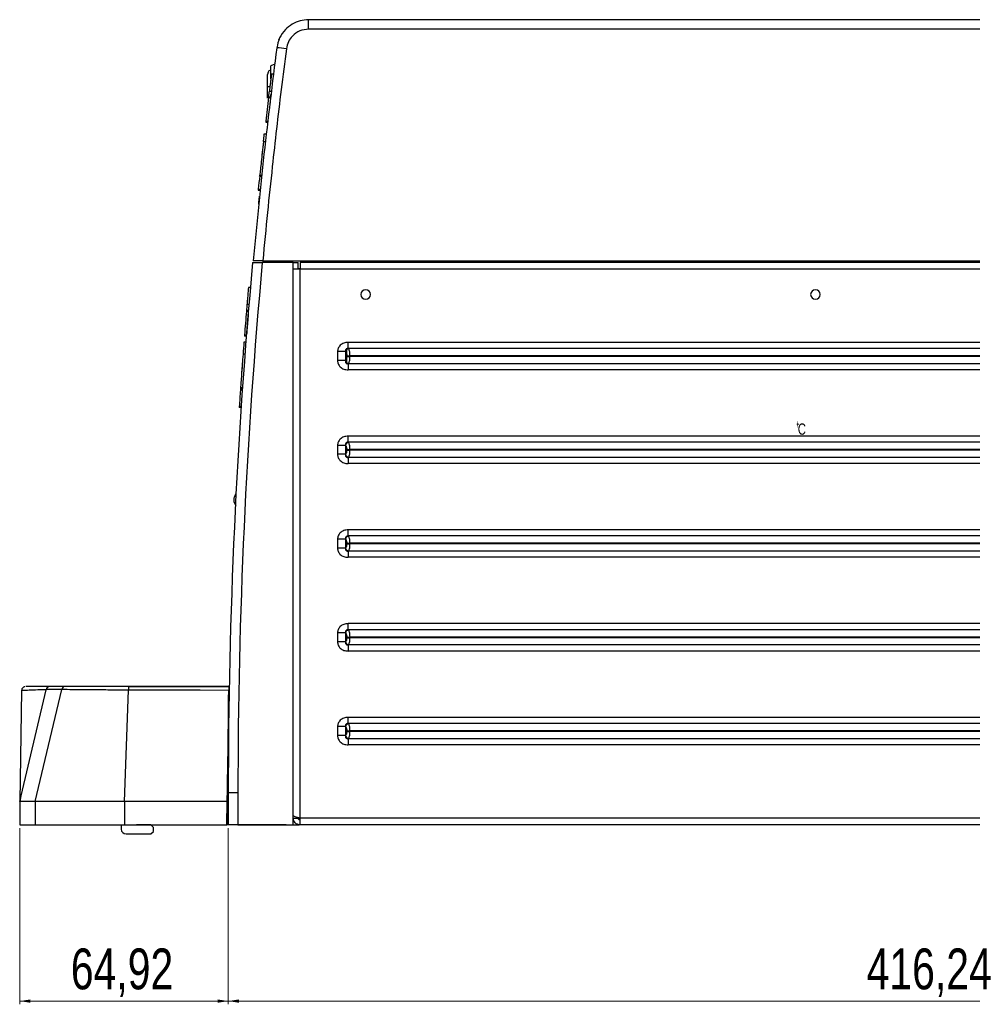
# Model space of a CAD drawing. Header units: millimetres. Extents: x 83 to 1528, y 34 to 1107.
# Tile 12 of 19: x 935 to 1232, y 168 to 474. Entities that reach past the tile are written whole.
import ezdxf

# ---------------------------------------------------------------- set-up
doc = ezdxf.new("R2010")
doc.units = ezdxf.units.MM
doc.linetypes.add('HIDDEN', pattern=[1.905, 1.27, -0.635])
doc.linetypes.add('PHANTOM', pattern=[12.7, 6.35, -1.27, 1.27, -1.27, 1.27, -1.27])
doc.styles.add('SLDTEXTSTYLE0', font='TXT', dxfattribs={"width": 0.75})
doc.dimstyles.new('SLDDIMSTYLE0', dxfattribs={"dimtxt": 12.7, "dimasz": 3.302, "dimexe": 0, "dimexo": 0.0625, "dimgap": 3.175, "dimtad": 1, "dimrnd": 1e-09, "dimzin": 12, "dimdsep": 46, "dimtxsty": 'SLDTEXTSTYLE0', "dimsah": 1, "dimcen": 0.09, "dimadec": 0, "dimazin": 3, "dimtfac": 1, "dimtofl": 0, "dimtmove": 0, "dimatfit": 3, "dimfxl": 1, "dimfrac": 2, "dimtolj": 1, "dimtzin": 12, "dimarcsym": 0})

# ---------------------------------------------------------------- blocks, each defined once
blk = doc.blocks.new('_D_9')
at = {"color": 7, "linetype": 'Continuous', "lineweight": 18}
for p, q in [((1000.02, 222.84), (1000.02, 168)), ((1416.26, 222.84), (1416.26, 168)), ((1000.02, 169), (1416.26, 169))]:
    blk.add_line(p, q, dxfattribs=at)
for points in [[(1000.02, 169), (1003.32, 168.49), (1003.32, 169.51)], [(1416.26, 169), (1412.96, 169.51), (1412.96, 168.49)]]:
    blk.add_solid(points, dxfattribs=at)
at = {"color": 7, "linetype": 'Continuous', "lineweight": 18, "insert": (1198.68, 185.37), "char_height": 12.7, "attachment_point": 1, "style": 'SLDTEXTSTYLE0'}
blk.add_mtext('416,24', dxfattribs=at)
blk = doc.blocks.new('_D_10')
at = {"color": 7, "linetype": 'Continuous', "lineweight": 18}
for p, q in [((935.1, 222.83), (935.1, 168)), ((1000.02, 222.84), (1000.02, 168)), ((935.1, 169), (1000.02, 169))]:
    blk.add_line(p, q, dxfattribs=at)
for points in [[(935.1, 169), (938.4, 168.49), (938.4, 169.51)], [(1000.02, 169), (996.72, 169.51), (996.72, 168.49)]]:
    blk.add_solid(points, dxfattribs=at)
at = {"color": 7, "linetype": 'Continuous', "lineweight": 18, "insert": (951.02, 185.37), "char_height": 12.7, "attachment_point": 1, "style": 'SLDTEXTSTYLE0'}
blk.add_mtext('64,92', dxfattribs=at)
blk = doc.blocks.new('SW_PROJECTIONARROW_0')
at = {"color": 0, "linetype": 'PHANTOM', "lineweight": 18}
blk.add_line((1177.59, 348.48), (1176.96, 348.48), dxfattribs=at)
blk.add_line((1177.59, 348.48), (1176.96, 348.48), dxfattribs=at)
at = {"color": 0, "linetype": 'HIDDEN', "lineweight": 18}
blk.add_line((1177.59, 348.48), (1176.96, 348.48), dxfattribs=at)
at = {"color": 0, "linetype": 'Continuous', "lineweight": 25}
blk.add_solid([(1176.96, 348.48), (1177.27, 346.98), (1177.27, 349.98)], dxfattribs=at)
blk.add_solid([(1176.96, 348.48), (1177.27, 346.98), (1177.27, 349.98)], dxfattribs=at)
at = {"color": 0, "linetype": 'Continuous', "lineweight": 25, "insert": (1177.27, 348.71), "char_height": 3.5, "attachment_point": 1, "style": 'SLDTEXTSTYLE0'}
blk.add_mtext('C', dxfattribs=at)
blk.add_mtext('C', dxfattribs=at)

msp = doc.modelspace()

# ---------------------------------------------------------------- linework, layer by layer
at = {"color": 7, "linetype": 'Continuous', "lineweight": 25}
for p, q in [((1025.031, 471.414), (1025.031, 474.336)), ((1413.265, 474.336), (1025.031, 474.336)), ((1413.265, 471.414), (1025.031, 471.414)), ((1014.5, 460.512), (1013.265, 459.936)), ((1013.265, 455.895), (1013.265, 459.936)), ((1012.265, 453.586), (1012.265, 457.294)), ((1014.071, 457.376), (1013.46, 457.376)), ((1012.265, 449.878), (1012.265, 453.586)), ((1012.599, 450.364), (1013.203, 450.364)), ((1012.809, 452.093), (1013.413, 452.093)), ((1013.235, 450.575), (1013.263, 450.572)), ((1013.261, 450.572), (1013.24, 450.396)), ((1013.265, 450.336), (1013.265, 451.056)), ((1013.324, 451.096), (1013.31, 450.976)), ((1012.399, 449.086), (1012.437, 449.024)), ((1012.565, 450.083), (1013.169, 450.083)), ((1011.664, 442.484), (1012.268, 442.484)), ((1011.697, 442.765), (1012.301, 442.765)), ((1011.237, 438.782), (1011.841, 438.782)), ((1010.969, 436.419), (1011.573, 436.419)), ((1009.823, 426.005), (1010.427, 426.005)), ((1009.786, 425.654), (1010.389, 425.654)), ((1009.329, 421.331), (1009.932, 421.331)), ((1009.359, 421.621), (1009.963, 421.621)), ((1020.265, 398.836), (1010.613, 398.836)), ((1010.777, 399.336), (1402.726, 399.336)), ((1020.265, 223.836), (1020.265, 398.836)), ((1020.265, 398.836), (1021.765, 398.836)), ((1021.765, 396.736), (1021.765, 398.836)), ((1022.365, 398.836), (1022.365, 396.736)), ((1372.165, 398.836), (1022.365, 398.836)), ((1028.831, 398.836), (1028.831, 399.336)), ((1029.331, 398.836), (1029.331, 399.336)), ((1030.331, 399.336), (1030.331, 398.836)), ((1030.831, 399.336), (1030.831, 398.836)), ((1022.365, 396.736), (1020.265, 396.736)), ((1021.765, 396.942), (1022.365, 396.942)), ((1022.365, 225.936), (1022.365, 396.736)), ((1372.165, 396.736), (1022.365, 396.736)), ((1006.901, 391.047), (1006.296, 391.047)), ((1006.263, 383.597), (1005.663, 383.597)), ((1006.287, 383.882), (1005.687, 383.882)), ((1006.439, 385.696), (1005.839, 385.696)), ((1005.485, 373.967), (1004.885, 373.967)), ((1005.637, 375.902), (1005.037, 375.902)), ((1005.66, 376.187), (1005.06, 376.187)), ((1359.174, 373.942), (1037.355, 373.942)), ((1034.013, 371.052), (1034.013, 368.29)), ((1036.505, 371.052), (1034.013, 371.052)), ((1036.505, 371.052), (1036.505, 368.29)), ((1036.831, 372.136), (1036.831, 367.136)), ((1359.174, 372.046), (1037.355, 372.046)), ((1037.355, 372.046), (1037.411, 371.966)), ((1005.203, 370.307), (1004.603, 370.307)), ((1036.894, 369.771), (1036.894, 369.571)), ((1358.729, 369.771), (1037.801, 369.771)), ((1037.801, 369.771), (1037.801, 369.571)), ((1358.729, 369.571), (1037.801, 369.571)), ((1359.174, 367.296), (1037.355, 367.296)), ((1359.174, 365.399), (1037.355, 365.399)), ((1004.383, 359.053), (1003.783, 359.053)), ((1004.409, 359.427), (1003.809, 359.427)), ((1004.434, 359.784), (1003.834, 359.784)), ((1004.019, 353.731), (1003.419, 353.731)), ((1004.038, 354.016), (1003.438, 354.016)), ((1359.174, 344.775), (1037.355, 344.775)), ((1034.013, 341.885), (1034.013, 339.123)), ((1036.505, 341.885), (1034.013, 341.885)), ((1036.505, 341.885), (1036.505, 339.123)), ((1036.894, 340.604), (1036.894, 340.404)), ((1359.174, 342.879), (1037.355, 342.879)), ((1037.355, 342.879), (1037.411, 342.799)), ((1358.729, 340.604), (1037.801, 340.604)), ((1037.801, 340.604), (1037.801, 340.404)), ((1358.729, 340.404), (1037.801, 340.404)), ((1359.174, 338.129), (1037.355, 338.129)), ((1359.174, 336.232), (1037.355, 336.232)), ((1359.174, 315.608), (1037.355, 315.608)), ((1034.013, 312.718), (1034.013, 309.956)), ((1036.505, 312.718), (1034.013, 312.718)), ((1036.505, 312.718), (1036.505, 309.956)), ((1359.174, 313.712), (1037.355, 313.712)), ((1037.355, 313.712), (1037.411, 313.632)), ((1036.894, 311.437), (1036.894, 311.237)), ((1358.729, 311.437), (1037.801, 311.437)), ((1037.801, 311.437), (1037.801, 311.237)), ((1358.729, 311.237), (1037.801, 311.237)), ((1359.174, 308.962), (1037.355, 308.962)), ((1359.174, 307.065), (1037.355, 307.065)), ((1359.174, 286.441), (1037.355, 286.441)), ((1034.013, 283.551), (1034.013, 280.789)), ((1036.505, 283.551), (1034.013, 283.551)), ((1036.505, 283.551), (1036.505, 280.789)), ((1036.894, 282.27), (1036.894, 282.07)), ((1359.174, 284.545), (1037.355, 284.545)), ((1037.355, 284.545), (1037.411, 284.465)), ((1358.729, 282.27), (1037.801, 282.27)), ((1037.801, 282.27), (1037.801, 282.07)), ((1358.729, 282.07), (1037.801, 282.07)), ((1359.174, 279.795), (1037.355, 279.795)), ((1359.174, 277.898), (1037.355, 277.898)), ((936.7, 266.759), (936.506, 266.752)), ((1000.175, 266.817), (969.037, 266.823)), ((1000.176, 266.835), (969.049, 266.835)), ((1000.324, 266.835), (1000.176, 266.835)), ((935.102, 231.084), (943.328, 265.885)), ((935.702, 265.606), (935.102, 231.084)), ((939.884, 231.084), (948.23, 265.918)), ((967.73, 231.085), (968.964, 265.755)), ((1034.013, 254.384), (1034.013, 251.622)), ((1036.505, 254.384), (1034.013, 254.384)), ((1036.505, 254.384), (1036.505, 251.622)), ((1359.174, 257.274), (1037.355, 257.274)), ((1359.174, 255.378), (1037.355, 255.378)), ((1037.355, 255.378), (1037.411, 255.298)), ((1036.894, 253.103), (1036.894, 252.903)), ((1358.729, 253.103), (1037.801, 253.103)), ((1037.801, 253.103), (1037.801, 252.903)), ((1358.729, 252.903), (1037.801, 252.903)), ((1359.174, 250.628), (1037.355, 250.628)), ((1359.174, 248.731), (1037.355, 248.731)), ((1003.022, 233.836), (1000.022, 233.836)), ((1000.022, 233.836), (1000.022, 223.836)), ((1003.022, 233.836), (1003.022, 223.836)), ((935.102, 231.084), (935.103, 223.834)), ((935.37, 232.207), (935.166, 231.104)), ((939.884, 231.084), (939.884, 223.834)), ((967.73, 231.085), (967.73, 223.835)), ((999.686, 231.085), (967.73, 231.085)), ((999.56, 223.835), (999.686, 231.085)), ((999.686, 231.085), (1000.022, 231.085)), ((999.625, 227.535), (999.865, 227.535)), ((999.865, 223.835), (999.865, 227.535)), ((935.103, 223.834), (939.884, 223.834)), ((939.884, 223.834), (967.73, 223.835)), ((966.715, 223.835), (966.715, 222.502)), ((967.73, 223.835), (999.56, 223.835)), ((971.478, 223.796), (971.478, 223.835)), ((975.953, 223.796), (971.478, 223.796)), ((976.715, 223.034), (975.953, 223.796)), ((999.865, 223.835), (999.56, 223.835)), ((999.607, 226.536), (999.865, 226.536)), ((1000.641, 223.835), (999.865, 223.835)), ((1003.022, 223.836), (1000.022, 223.836)), ((1002.315, 223.836), (1000.641, 223.835)), ((1005.315, 223.836), (1002.315, 223.836)), ((1002.315, 223.836), (1002.315, 223.836)), ((1003.022, 223.836), (1020.265, 223.836)), ((1005.315, 223.836), (1005.315, 223.836)), ((1018.065, 223.836), (1005.315, 223.836)), ((1020.265, 225.936), (1021.765, 225.936)), ((1020.265, 223.836), (1022.093, 223.836)), ((1022.093, 226.007), (1022.093, 225.409)), ((1372.165, 225.936), (1022.365, 225.936)), ((1022.365, 223.836), (1022.365, 225.936)), ((1372.165, 223.836), (1022.365, 223.836)), ((968.215, 221.002), (975.953, 221.002)), ((975.953, 221.002), (976.715, 221.764)), ((976.715, 221.764), (976.715, 223.034))]:
    msp.add_line(p, q, dxfattribs=at)
at = {"color": 8, "linetype": 'Continuous', "lineweight": 25}
for p, q in [((1012.265, 453.586), (1012.989, 453.586)), ((1013.265, 450.336), (1013.351, 450.336)), ((1013.285, 450.985), (1013.311, 450.976)), ((1000.641, 223.835), (1000.641, 223.836))]:
    msp.add_line(p, q, dxfattribs=at)
at = {"color": 7, "linetype": 'Continuous', "lineweight": 25, "flags": 128}
for points in [[(1013.069, 448.605), (1013.134, 448.594), (1013.265, 448.586)], [(1009.786, 425.654), (1009.807, 425.85), (1009.823, 426.005)], [(1003.809, 359.427), (1003.794, 359.218), (1003.783, 359.053)], [(1003.834, 359.784), (1003.82, 359.584), (1003.809, 359.427)], [(1000.16, 265.676), (991.287, 265.698), (982.207, 265.72), (975.302, 265.738), (968.964, 265.755)]]:
    msp.add_lwpolyline(points, dxfattribs=at)
at = {"color": 7, "linetype": 'Continuous', "lineweight": 25}
for centre, radius, start, end in [((1013.647, 436.83), 28.828, 81.13609, 87.08319), ((1013.265, 457.586), 1, 90, 150.00424), ((2800.193, 234.336), 1800.6, 173.118316, 173.35281), ((2800.193, 234.336), 1800.6, 173.897533, 174.029705), ((2800.022, 233.836), 1800, 174.740504, 180), ((2800.022, 233.836), 1797, 174.731698, 180), ((1042.765, 388.836), 1.5, 90, 270), ((1042.765, 388.836), 1.5, 270, 90), ((1182.765, 388.836), 1.5, 90, 270), ((1182.765, 388.836), 1.5, 270, 90), ((2799.422, 233.836), 1800, 175.227442, 175.46409), ((1037.628, 368.496), 1.142, 190.39142, 259.0529), ((2799.422, 233.836), 1800, 176.010986, 176.171704), ((1037.628, 339.329), 1.142, 190.39142, 259.0529), ((1037.628, 310.162), 1.142, 190.39142, 259.0529), ((1037.628, 280.995), 1.142, 190.39142, 259.0529), ((944.453, 265.695), 1.141, 92.68692, 170.40233), ((949.213, 265.864), 0.984, 99.30778, 176.85292), ((972.76, 265.999), 3.804, 167.31342, 183.68347), ((1037.628, 251.828), 1.142, 190.39142, 259.0529), ((968.215, 222.502), 1.5, 180.001, 270.001)]:
    msp.add_arc(centre, radius, start, end, dxfattribs=at)
for points, knots in [([(1025.031, 474.336), (1024.134, 474.266), (1022.34, 474.125), (1019.839, 473.017), (1017.603, 471.235), (1015.811, 468.728), (1015.346, 466.657), (1015.114, 465.621)], [0, 0, 0, 0, 0.1867331, 0.3734755, 0.5602341, 0.7801072, 1, 1, 1, 1]), ([(1025.031, 471.414), (1024.088, 471.303), (1022.202, 471.082), (1020.011, 469.489), (1018.578, 467.492), (1018.252, 466.04), (1018.089, 465.314)], [0, 0, 0, 0, 0.2796102, 0.5592815, 0.7796378, 1, 1, 1, 1]), ([(1015.764, 468.089), (1015.78, 468.131), (1015.84, 468.282), (1015.846, 468.292), (1015.85, 468.299)], [0, 0, 0, 0, 0.2754906, 1, 1, 1, 1]), ([(1018.089, 465.314), (1017.549, 461.071), (1016.49, 452.761), (1015.039, 440.528), (1013.611, 427.794), (1012.177, 414.118), (1011.252, 404.351), (1010.777, 399.336)], [0, 0, 0, 0, 0.193274, 0.3785785, 0.5566653, 0.7723507, 1, 1, 1, 1]), ([(1012.596, 458.086), (1012.511, 457.985), (1012.375, 457.823), (1012.281, 457.54), (1012.27, 457.377), (1012.265, 457.294)], [0, 0, 0, 0, 0.4437332, 0.7153244, 1, 1, 1, 1]), ([(1012.596, 458.086), (1012.464, 458.086), (1012.333, 458.086), (1012.399, 458.086), (1012.399, 458.086)], [0, 0, 0, 0, 0.9998315, 1, 1, 1, 1]), ([(1013.46, 457.375), (1013.454, 457.33), (1013.443, 457.239), (1013.355, 456.529), (1013.228, 455.506), (1013.078, 454.292), (1012.926, 453.054), (1012.848, 452.413), (1012.809, 452.093)], [0, 0, 0, 0, 0.164335, 0.3303591, 0.4974215, 0.6652203, 0.8331097, 1, 1, 1, 1]), ([(1013.39, 456.81), (1013.39, 456.81), (1013.397, 456.873), (1013.375, 456.697), (1013.34, 456.411), (1013.312, 456.185), (1013.298, 456.07)], [0, 0, 0, 0, 0.0043796, 0.490402, 0.7404663, 1, 1, 1, 1]), ([(1013.035, 453.945), (1013.034, 453.932), (1013.031, 453.907), (1013.027, 453.875), (1013.024, 453.856), (1013.025, 453.862), (1013.025, 453.862)], [0, 0, 0, 0, 0.2606398, 0.5140196, 0.9972217, 1, 1, 1, 1]), ([(1012.599, 450.364), (1012.598, 450.36), (1012.598, 450.354), (1012.593, 450.319), (1012.588, 450.276), (1012.581, 450.218), (1012.573, 450.148), (1012.568, 450.106), (1012.565, 450.083)], [0, 0, 0, 0, 0.2414466, 0.3679968, 0.498132, 0.7083408, 0.8440899, 1, 1, 1, 1]), ([(1012.599, 450.364), (1012.638, 450.687), (1012.708, 451.263), (1012.778, 451.839), (1012.809, 452.093)], [0, 0, 0, 0, 0.56, 1, 1, 1, 1]), ([(1011.697, 442.765), (1011.694, 442.742), (1011.689, 442.699), (1011.681, 442.63), (1011.674, 442.572), (1011.669, 442.529), (1011.665, 442.493), (1011.665, 442.488), (1011.664, 442.484)], [0, 0, 0, 0, 0.1555731, 0.2911737, 0.5016481, 0.6317872, 0.7583781, 1, 1, 1, 1]), ([(1010.969, 436.419), (1011.019, 436.86), (1011.108, 437.647), (1011.198, 438.435), (1011.237, 438.782)], [0, 0, 0, 0, 0.56, 1, 1, 1, 1]), ([(1010.969, 436.419), (1010.841, 435.278), (1010.583, 432.988), (1010.265, 430.094), (1010, 427.652), (1009.882, 426.55), (1009.823, 426.005)], [0, 0, 0, 0, 0.2462175, 0.4945461, 0.7498407, 1, 1, 1, 1]), ([(1010.856, 435.415), (1010.85, 435.369), (1010.84, 435.276), (1010.76, 434.562), (1010.646, 433.539), (1010.556, 432.727), (1010.511, 432.32)], [0, 0, 0, 0, 0.2484673, 0.4978606, 0.7484826, 1, 1, 1, 1]), ([(1010.17, 429.22), (1010.17, 429.216), (1010.169, 429.211), (1010.165, 429.175), (1010.161, 429.132), (1010.154, 429.074), (1010.147, 429.005), (1010.142, 428.962), (1010.14, 428.939)], [0, 0, 0, 0, 0.2416361, 0.3682602, 0.4984419, 0.7085413, 0.8442023, 1, 1, 1, 1]), ([(1009.359, 421.621), (1009.357, 421.598), (1009.352, 421.554), (1009.345, 421.482), (1009.338, 421.422), (1009.334, 421.377), (1009.33, 421.341), (1009.329, 421.335), (1009.329, 421.331)], [0, 0, 0, 0, 0.1554705, 0.2910095, 0.5014761, 0.6315737, 0.7581863, 1, 1, 1, 1]), ([(1009.468, 416.836), (1009.471, 416.866), (1009.478, 416.926), (1009.525, 417.387), (1009.592, 418.049), (1009.646, 418.573), (1009.673, 418.836)], [0, 0, 0, 0, 0.2486106, 0.4982498, 0.7489145, 1, 1, 1, 1]), ([(1009.529, 417.436), (1009.532, 417.466), (1009.538, 417.526), (1009.585, 417.988), (1009.653, 418.65), (1009.707, 419.174), (1009.734, 419.436)], [0, 0, 0, 0, 0.2487582, 0.4986846, 0.7491323, 1, 1, 1, 1]), ([(1007.6, 398.836), (1007.601, 398.836), (1007.603, 398.836), (1007.618, 398.836), (1007.641, 398.836), (1007.673, 398.836), (1007.715, 398.836), (1007.766, 398.836), (1007.878, 398.836), (1008.09, 398.836), (1008.467, 398.836), (1008.927, 398.836), (1009.367, 398.836), (1009.739, 398.836), (1010.025, 398.836), (1010.317, 398.836), (1010.514, 398.836), (1010.613, 398.836)], [0, 0, 0, 0, 0.035864, 0.0714116, 0.1067551, 0.1420086, 0.1772875, 0.2127064, 0.248379, 0.3746172, 0.4990072, 0.623396, 0.7500146, 0.8126019, 0.8747193, 0.9369818, 1, 1, 1, 1]), ([(1010.777, 399.336), (1010.382, 399.336), (1009.594, 399.336), (1008.6, 399.336), (1007.906, 399.336), (1007.816, 399.336), (1007.771, 399.336)], [0, 0, 0, 0, 0.2509104, 0.5012933, 0.7509214, 1, 1, 1, 1]), ([(1006.296, 391.047), (1006.293, 391), (1006.285, 390.907), (1006.23, 390.223), (1006.158, 389.429), (1006.092, 388.657), (1006.029, 387.925), (1005.968, 387.196), (1005.901, 386.41), (1005.863, 385.967), (1005.839, 385.696)], [0, 0, 0, 0, 0.1656607, 0.3315258, 0.46956, 0.5602043, 0.6650869, 0.767689, 0.8577872, 1, 1, 1, 1]), ([(1005.994, 387.509), (1005.992, 387.485), (1005.988, 387.437), (1005.987, 387.43), (1005.987, 387.426)], [0, 0, 0, 0, 0.5007713, 1, 1, 1, 1]), ([(1005.687, 383.882), (1005.687, 383.881), (1005.686, 383.879), (1005.685, 383.864), (1005.682, 383.838), (1005.679, 383.798), (1005.675, 383.743), (1005.669, 383.674), (1005.665, 383.623), (1005.663, 383.597)], [0, 0, 0, 0, 0.1091845, 0.229571, 0.3611796, 0.5040224, 0.6581059, 0.8234323, 1, 1, 1, 1]), ([(1006.261, 383.174), (1006.196, 382.384), (1006.058, 380.695), (1005.882, 378.496), (1005.783, 377.223), (1005.745, 376.736)], [0, 0, 0, 0, 0.3512942, 0.7514355, 1, 1, 1, 1]), ([(1005.06, 376.187), (1005.058, 376.168), (1005.055, 376.132), (1005.052, 376.081), (1005.048, 376.035), (1005.045, 375.996), (1005.043, 375.965), (1005.041, 375.94), (1005.039, 375.922), (1005.038, 375.91), (1005.037, 375.903), (1005.037, 375.902), (1005.037, 375.902)], [0, 0, 0, 0, 0.1245969, 0.2437216, 0.3573752, 0.4655592, 0.5682759, 0.6655286, 0.7573212, 0.8436591, 0.9245491, 1, 1, 1, 1]), ([(1037.355, 373.942), (1036.872, 373.908), (1036.172, 373.859), (1035.354, 373.445), (1034.861, 373.052), (1034.472, 372.581), (1034.116, 371.929), (1034.053, 371.391), (1034.013, 371.052)], [0, 0, 0, 0, 0.29141199, 0.42226675, 0.55275968, 0.67357682, 0.79360708, 1, 1, 1, 1]), ([(1037.355, 372.046), (1037.355, 372.158), (1037.355, 372.335), (1037.354, 372.807), (1037.352, 373.318), (1037.354, 373.734), (1037.355, 373.942)], [0, 0, 0, 0, 0.3157279, 0.4997819, 0.7498909, 1, 1, 1, 1]), ([(1037.355, 372.046), (1037.281, 372.046), (1037.137, 372.047), (1036.933, 371.984), (1036.76, 371.886), (1036.622, 371.756), (1036.523, 371.604), (1036.466, 371.432), (1036.458, 371.239), (1036.488, 371.118), (1036.505, 371.052)], [0, 0, 0, 0, 0.1402075, 0.2706938, 0.393188, 0.5091803, 0.6208566, 0.7324586, 0.8530018, 1, 1, 1, 1]), ([(1037.411, 371.966), (1037.299, 371.935), (1037.084, 371.876), (1036.809, 371.659), (1036.595, 371.381), (1036.536, 371.165), (1036.505, 371.052)], [0, 0, 0, 0, 0.2602665, 0.4999865, 0.7397239, 1, 1, 1, 1]), ([(1036.505, 371.052), (1036.567, 370.977), (1036.689, 370.832), (1036.812, 370.488), (1036.882, 370.125), (1036.89, 369.888), (1036.894, 369.771)], [0, 0, 0, 0, 0.2939168, 0.5756909, 0.7893119, 1, 1, 1, 1]), ([(1037.411, 371.966), (1037.467, 371.854), (1037.579, 371.631), (1037.703, 371.088), (1037.785, 370.456), (1037.795, 369.996), (1037.801, 369.771)], [0, 0, 0, 0, 0.25731135, 0.50912325, 0.75952567, 1, 1, 1, 1]), ([(1004.603, 370.307), (1004.516, 369.156), (1004.34, 366.821), (1004.128, 363.898), (1003.951, 361.45), (1003.873, 360.335), (1003.834, 359.784)], [0, 0, 0, 0, 0.2491413, 0.5059041, 0.7561819, 1, 1, 1, 1]), ([(1004.428, 367.981), (1004.428, 367.981), (1004.433, 368.056), (1004.417, 367.845), (1004.391, 367.486), (1004.355, 366.999), (1004.306, 366.359), (1004.249, 365.585), (1004.215, 365.104), (1004.196, 364.846)], [0, 0, 0, 0, 0.0000263, 0.2417651, 0.3684149, 0.4985762, 0.7062735, 0.8424857, 1, 1, 1, 1]), ([(1034.013, 368.29), (1034.053, 367.95), (1034.116, 367.411), (1034.473, 366.759), (1034.863, 366.288), (1035.356, 365.895), (1036.173, 365.482), (1036.873, 365.433), (1037.355, 365.399)], [0, 0, 0, 0, 0.2067282, 0.3269991, 0.4477451, 0.5781978, 0.7088547, 1, 1, 1, 1]), ([(1036.505, 368.29), (1036.486, 368.212), (1036.45, 368.065), (1036.482, 367.823), (1036.586, 367.628), (1036.732, 367.477), (1036.909, 367.366), (1037.124, 367.295), (1037.278, 367.295), (1037.355, 367.296)], [0, 0, 0, 0, 0.17229012, 0.32099276, 0.46714996, 0.58354518, 0.711099, 0.85355281, 1, 1, 1, 1]), ([(1036.894, 369.571), (1036.888, 369.422), (1036.875, 369.119), (1036.778, 368.745), (1036.653, 368.458), (1036.555, 368.347), (1036.505, 368.29)], [0, 0, 0, 0, 0.2658835, 0.54126258, 0.76609846, 1, 1, 1, 1]), ([(1037.801, 369.571), (1037.795, 369.345), (1037.785, 368.886), (1037.703, 368.253), (1037.579, 367.711), (1037.467, 367.488), (1037.411, 367.375)], [0, 0, 0, 0, 0.2407635, 0.490714, 0.7426316, 1, 1, 1, 1]), ([(1037.355, 367.296), (1037.355, 367.212), (1037.355, 367.045), (1037.354, 366.587), (1037.353, 366.027), (1037.355, 365.607), (1037.355, 365.399)], [0, 0, 0, 0, 0.250005, 0.4955967, 0.7500073, 1, 1, 1, 1]), ([(1037.411, 367.375), (1037.401, 367.359), (1037.383, 367.33), (1037.364, 367.306), (1037.355, 367.296)], [0, 0, 0, 0, 0.5597414, 1, 1, 1, 1]), ([(1003.97, 361.711), (1003.97, 361.71), (1003.97, 361.708), (1003.968, 361.693), (1003.966, 361.667), (1003.963, 361.627), (1003.96, 361.572), (1003.955, 361.503), (1003.951, 361.452), (1003.95, 361.426)], [0, 0, 0, 0, 0.1092078, 0.2296206, 0.3612504, 0.5041032, 0.6581808, 0.8234812, 1, 1, 1, 1]), ([(1003.438, 354.016), (1003.437, 353.997), (1003.435, 353.961), (1003.432, 353.91), (1003.429, 353.864), (1003.426, 353.825), (1003.424, 353.794), (1003.422, 353.769), (1003.421, 353.751), (1003.42, 353.739), (1003.42, 353.732), (1003.419, 353.731), (1003.419, 353.731)], [0, 0, 0, 0, 0.1245236, 0.2435946, 0.3572131, 0.4653797, 0.5680955, 0.6653621, 0.757182, 0.8435584, 0.9244958, 1, 1, 1, 1]), ([(1037.355, 344.775), (1036.872, 344.741), (1036.172, 344.692), (1035.354, 344.278), (1034.861, 343.885), (1034.472, 343.414), (1034.116, 342.762), (1034.053, 342.224), (1034.013, 341.885)], [0, 0, 0, 0, 0.291412, 0.4222668, 0.5527597, 0.6735768, 0.7936071, 1, 1, 1, 1]), ([(1037.355, 342.879), (1037.355, 342.991), (1037.355, 343.168), (1037.354, 343.64), (1037.352, 344.151), (1037.354, 344.567), (1037.355, 344.775)], [0, 0, 0, 0, 0.3157279, 0.4997819, 0.7498909, 1, 1, 1, 1]), ([(1037.355, 342.879), (1037.281, 342.879), (1037.137, 342.88), (1036.933, 342.817), (1036.76, 342.719), (1036.622, 342.589), (1036.523, 342.437), (1036.466, 342.265), (1036.458, 342.072), (1036.488, 341.951), (1036.505, 341.885)], [0, 0, 0, 0, 0.14020753, 0.27069377, 0.39318796, 0.50918033, 0.62085662, 0.73245858, 0.85300183, 1, 1, 1, 1]), ([(1037.411, 342.799), (1037.299, 342.768), (1037.084, 342.709), (1036.809, 342.492), (1036.595, 342.214), (1036.536, 341.998), (1036.505, 341.885)], [0, 0, 0, 0, 0.2602665, 0.4999865, 0.7397239, 1, 1, 1, 1]), ([(1036.505, 341.885), (1036.567, 341.81), (1036.689, 341.665), (1036.812, 341.321), (1036.882, 340.958), (1036.89, 340.721), (1036.894, 340.604)], [0, 0, 0, 0, 0.2939168, 0.5756909, 0.7893119, 1, 1, 1, 1]), ([(1036.894, 340.404), (1036.888, 340.255), (1036.875, 339.952), (1036.778, 339.578), (1036.653, 339.291), (1036.555, 339.18), (1036.505, 339.123)], [0, 0, 0, 0, 0.2658835, 0.5412626, 0.7660985, 1, 1, 1, 1]), ([(1037.411, 342.799), (1037.467, 342.687), (1037.579, 342.464), (1037.703, 341.921), (1037.785, 341.289), (1037.795, 340.829), (1037.801, 340.604)], [0, 0, 0, 0, 0.2573113, 0.5091233, 0.7595257, 1, 1, 1, 1]), ([(1037.801, 340.404), (1037.795, 340.178), (1037.785, 339.719), (1037.703, 339.086), (1037.579, 338.544), (1037.467, 338.321), (1037.411, 338.208)], [0, 0, 0, 0, 0.2407635, 0.490714, 0.7426316, 1, 1, 1, 1]), ([(1034.013, 339.123), (1034.053, 338.783), (1034.116, 338.244), (1034.473, 337.592), (1034.863, 337.121), (1035.356, 336.728), (1036.173, 336.315), (1036.873, 336.266), (1037.355, 336.232)], [0, 0, 0, 0, 0.20672816, 0.32699915, 0.44774508, 0.5781978, 0.70885465, 1, 1, 1, 1]), ([(1036.505, 339.123), (1036.486, 339.045), (1036.45, 338.898), (1036.482, 338.656), (1036.586, 338.461), (1036.732, 338.31), (1036.909, 338.199), (1037.124, 338.128), (1037.278, 338.128), (1037.355, 338.129)], [0, 0, 0, 0, 0.1722901, 0.3209928, 0.46715, 0.5835452, 0.711099, 0.8535528, 1, 1, 1, 1]), ([(1037.355, 338.129), (1037.355, 338.045), (1037.355, 337.878), (1037.354, 337.42), (1037.353, 336.86), (1037.355, 336.44), (1037.355, 336.232)], [0, 0, 0, 0, 0.250005, 0.4955967, 0.7500073, 1, 1, 1, 1]), ([(1037.411, 338.208), (1037.401, 338.192), (1037.383, 338.163), (1037.364, 338.139), (1037.355, 338.129)], [0, 0, 0, 0, 0.5597414, 1, 1, 1, 1]), ([(1002.606, 326.975), (1002.565, 326.946), (1002.235, 326.708), (1001.873, 325.983), (1001.659, 324.937), (1001.833, 323.886), (1002.228, 323.344), (1002.411, 323.092)], [0, 0, 0, 0, 0.0348492, 0.2844234, 0.5339976, 0.7835718, 1, 1, 1, 1]), ([(1037.355, 315.608), (1036.872, 315.574), (1036.172, 315.525), (1035.354, 315.111), (1034.861, 314.718), (1034.472, 314.247), (1034.116, 313.595), (1034.053, 313.057), (1034.013, 312.718)], [0, 0, 0, 0, 0.29141199, 0.42226675, 0.55275968, 0.67357682, 0.79360708, 1, 1, 1, 1]), ([(1037.355, 313.712), (1037.355, 313.824), (1037.355, 314.001), (1037.354, 314.473), (1037.352, 314.984), (1037.354, 315.4), (1037.355, 315.608)], [0, 0, 0, 0, 0.3157279, 0.4997819, 0.7498909, 1, 1, 1, 1]), ([(1037.355, 313.712), (1037.281, 313.712), (1037.137, 313.713), (1036.933, 313.65), (1036.76, 313.552), (1036.622, 313.422), (1036.523, 313.27), (1036.466, 313.098), (1036.458, 312.905), (1036.488, 312.784), (1036.505, 312.718)], [0, 0, 0, 0, 0.1402075, 0.2706938, 0.393188, 0.5091803, 0.6208566, 0.7324586, 0.8530018, 1, 1, 1, 1]), ([(1037.411, 313.632), (1037.299, 313.601), (1037.084, 313.542), (1036.809, 313.325), (1036.595, 313.047), (1036.536, 312.831), (1036.505, 312.718)], [0, 0, 0, 0, 0.2602665, 0.4999865, 0.7397239, 1, 1, 1, 1]), ([(1036.505, 312.718), (1036.567, 312.643), (1036.689, 312.498), (1036.812, 312.154), (1036.882, 311.791), (1036.89, 311.554), (1036.894, 311.437)], [0, 0, 0, 0, 0.2939168, 0.57569089, 0.78931186, 1, 1, 1, 1]), ([(1037.411, 313.632), (1037.467, 313.52), (1037.579, 313.297), (1037.703, 312.754), (1037.785, 312.122), (1037.795, 311.662), (1037.801, 311.437)], [0, 0, 0, 0, 0.2573113, 0.5091233, 0.7595257, 1, 1, 1, 1]), ([(1034.013, 309.956), (1034.053, 309.616), (1034.116, 309.077), (1034.473, 308.425), (1034.863, 307.954), (1035.356, 307.561), (1036.173, 307.148), (1036.873, 307.099), (1037.355, 307.065)], [0, 0, 0, 0, 0.2067282, 0.3269991, 0.4477451, 0.5781978, 0.7088547, 1, 1, 1, 1]), ([(1036.505, 309.956), (1036.486, 309.878), (1036.45, 309.731), (1036.482, 309.489), (1036.586, 309.294), (1036.732, 309.143), (1036.909, 309.032), (1037.124, 308.961), (1037.278, 308.961), (1037.355, 308.962)], [0, 0, 0, 0, 0.1722901, 0.3209928, 0.46715, 0.5835452, 0.711099, 0.8535528, 1, 1, 1, 1]), ([(1036.894, 311.237), (1036.888, 311.088), (1036.875, 310.785), (1036.778, 310.411), (1036.653, 310.124), (1036.555, 310.013), (1036.505, 309.956)], [0, 0, 0, 0, 0.2658835, 0.5412626, 0.7660985, 1, 1, 1, 1]), ([(1037.801, 311.237), (1037.795, 311.011), (1037.785, 310.552), (1037.703, 309.919), (1037.579, 309.377), (1037.467, 309.154), (1037.411, 309.041)], [0, 0, 0, 0, 0.2407635, 0.490714, 0.7426316, 1, 1, 1, 1]), ([(1037.355, 308.962), (1037.355, 308.878), (1037.355, 308.711), (1037.354, 308.253), (1037.353, 307.693), (1037.355, 307.273), (1037.355, 307.065)], [0, 0, 0, 0, 0.250005, 0.4955967, 0.7500073, 1, 1, 1, 1]), ([(1037.411, 309.041), (1037.401, 309.025), (1037.383, 308.996), (1037.364, 308.972), (1037.355, 308.962)], [0, 0, 0, 0, 0.5597414, 1, 1, 1, 1]), ([(1037.355, 286.441), (1036.872, 286.407), (1036.172, 286.358), (1035.354, 285.944), (1034.861, 285.551), (1034.472, 285.08), (1034.116, 284.428), (1034.053, 283.89), (1034.013, 283.551)], [0, 0, 0, 0, 0.291412, 0.4222668, 0.5527597, 0.6735768, 0.7936071, 1, 1, 1, 1]), ([(1037.355, 284.545), (1037.355, 284.657), (1037.355, 284.834), (1037.354, 285.306), (1037.352, 285.817), (1037.354, 286.233), (1037.355, 286.441)], [0, 0, 0, 0, 0.31572785, 0.49978193, 0.74989085, 1, 1, 1, 1]), ([(1037.355, 284.545), (1037.281, 284.545), (1037.137, 284.546), (1036.933, 284.483), (1036.76, 284.385), (1036.622, 284.255), (1036.523, 284.103), (1036.466, 283.931), (1036.458, 283.738), (1036.488, 283.617), (1036.505, 283.551)], [0, 0, 0, 0, 0.1402075, 0.2706938, 0.393188, 0.5091803, 0.6208566, 0.7324586, 0.8530018, 1, 1, 1, 1]), ([(1037.411, 284.465), (1037.299, 284.434), (1037.084, 284.375), (1036.809, 284.158), (1036.595, 283.88), (1036.536, 283.664), (1036.505, 283.551)], [0, 0, 0, 0, 0.2602665, 0.4999865, 0.7397239, 1, 1, 1, 1]), ([(1036.505, 283.551), (1036.567, 283.476), (1036.689, 283.331), (1036.812, 282.987), (1036.882, 282.624), (1036.89, 282.387), (1036.894, 282.27)], [0, 0, 0, 0, 0.2939168, 0.5756909, 0.7893119, 1, 1, 1, 1]), ([(1036.894, 282.07), (1036.888, 281.921), (1036.875, 281.618), (1036.778, 281.244), (1036.653, 280.957), (1036.555, 280.846), (1036.505, 280.789)], [0, 0, 0, 0, 0.2658835, 0.5412626, 0.7660985, 1, 1, 1, 1]), ([(1037.411, 284.465), (1037.467, 284.353), (1037.579, 284.13), (1037.703, 283.587), (1037.785, 282.955), (1037.795, 282.495), (1037.801, 282.27)], [0, 0, 0, 0, 0.25731135, 0.50912325, 0.75952567, 1, 1, 1, 1]), ([(1037.801, 282.07), (1037.795, 281.844), (1037.785, 281.385), (1037.703, 280.752), (1037.579, 280.21), (1037.467, 279.987), (1037.411, 279.874)], [0, 0, 0, 0, 0.24076353, 0.490714, 0.7426316, 1, 1, 1, 1]), ([(1034.013, 280.789), (1034.053, 280.449), (1034.116, 279.91), (1034.473, 279.258), (1034.863, 278.787), (1035.356, 278.394), (1036.173, 277.981), (1036.873, 277.932), (1037.355, 277.898)], [0, 0, 0, 0, 0.2067282, 0.3269991, 0.4477451, 0.5781978, 0.7088547, 1, 1, 1, 1]), ([(1036.505, 280.789), (1036.486, 280.711), (1036.45, 280.564), (1036.482, 280.322), (1036.586, 280.127), (1036.732, 279.976), (1036.909, 279.865), (1037.124, 279.794), (1037.278, 279.794), (1037.355, 279.795)], [0, 0, 0, 0, 0.17229012, 0.32099276, 0.46714996, 0.58354518, 0.711099, 0.85355281, 1, 1, 1, 1]), ([(1037.355, 279.795), (1037.355, 279.711), (1037.355, 279.544), (1037.354, 279.086), (1037.353, 278.526), (1037.355, 278.106), (1037.355, 277.898)], [0, 0, 0, 0, 0.250005, 0.4955967, 0.7500073, 1, 1, 1, 1]), ([(1037.411, 279.874), (1037.401, 279.858), (1037.383, 279.829), (1037.364, 279.805), (1037.355, 279.795)], [0, 0, 0, 0, 0.5597414, 1, 1, 1, 1]), ([(936.506, 266.752), (936.391, 266.696), (936.159, 266.583), (935.901, 266.292), (935.735, 265.954), (935.713, 265.712), (935.702, 265.596)], [0, 0, 0, 0, 0.2553094, 0.5147732, 0.7663464, 1, 1, 1, 1]), ([(944.399, 266.834), (943.446, 266.834), (941.461, 266.834), (939.242, 266.834), (937.733, 266.834), (937.021, 266.834), (937.04, 266.834), (937.041, 266.834)], [0, 0, 0, 0, 0.2276722, 0.474307, 0.727694, 0.9815289, 1, 1, 1, 1]), ([(949.053, 266.835), (948.626, 266.835), (947.71, 266.835), (946.057, 266.835), (945.054, 266.835), (944.399, 266.834)], [0, 0, 0, 0, 0.2335746, 0.5001514, 1, 1, 1, 1]), ([(969.049, 266.835), (966.975, 266.835), (962.83, 266.835), (957.382, 266.835), (952.74, 266.835), (950.278, 266.835), (949.053, 266.835)], [0, 0, 0, 0, 0.2814273, 0.5625045, 0.7825044, 1, 1, 1, 1]), ([(1000.175, 266.796), (1000.175, 266.785), (1000.175, 266.753), (1000.171, 266.518), (1000.166, 266.14), (1000.162, 265.83), (1000.16, 265.676)], [0, 0, 0, 0, 0.1519347, 0.4357871, 0.7188162, 1, 1, 1, 1]), ([(948.23, 265.918), (947.667, 265.924), (946.485, 265.937), (944.808, 265.928), (943.848, 265.9), (943.328, 265.885)], [0, 0, 0, 0, 0.2951356, 0.6182686, 1, 1, 1, 1]), ([(968.964, 265.755), (968.011, 265.759), (966.1, 265.766), (963.268, 265.781), (960.473, 265.799), (957.611, 265.82), (954.596, 265.847), (951.351, 265.88), (949.312, 265.905), (948.23, 265.918)], [0, 0, 0, 0, 0.12447004, 0.24947661, 0.37536602, 0.50258988, 0.64820135, 0.8135062, 1, 1, 1, 1]), ([(1000.013, 249.835), (1000.031, 252.796), (1000.063, 258.077), (1000.13, 263.357), (1000.16, 265.676)], [0, 0, 0, 0, 0.5607385, 1, 1, 1, 1]), ([(1037.355, 257.274), (1036.872, 257.24), (1036.172, 257.191), (1035.354, 256.777), (1034.861, 256.384), (1034.472, 255.913), (1034.116, 255.261), (1034.053, 254.723), (1034.013, 254.384)], [0, 0, 0, 0, 0.291412, 0.4222668, 0.5527597, 0.6735768, 0.7936071, 1, 1, 1, 1]), ([(1037.355, 255.378), (1037.281, 255.378), (1037.137, 255.379), (1036.933, 255.316), (1036.76, 255.218), (1036.622, 255.088), (1036.523, 254.936), (1036.466, 254.764), (1036.458, 254.571), (1036.488, 254.45), (1036.505, 254.384)], [0, 0, 0, 0, 0.1402075, 0.2706938, 0.393188, 0.5091803, 0.6208566, 0.7324586, 0.8530018, 1, 1, 1, 1]), ([(1037.411, 255.298), (1037.299, 255.267), (1037.084, 255.208), (1036.809, 254.991), (1036.595, 254.713), (1036.536, 254.497), (1036.505, 254.384)], [0, 0, 0, 0, 0.2602665, 0.4999865, 0.7397239, 1, 1, 1, 1]), ([(1036.505, 254.384), (1036.567, 254.309), (1036.689, 254.164), (1036.812, 253.82), (1036.882, 253.457), (1036.89, 253.22), (1036.894, 253.103)], [0, 0, 0, 0, 0.2939168, 0.5756909, 0.7893119, 1, 1, 1, 1]), ([(1037.355, 255.378), (1037.355, 255.49), (1037.355, 255.667), (1037.354, 256.139), (1037.352, 256.65), (1037.354, 257.066), (1037.355, 257.274)], [0, 0, 0, 0, 0.3157279, 0.4997819, 0.7498909, 1, 1, 1, 1]), ([(1037.411, 255.298), (1037.467, 255.186), (1037.579, 254.963), (1037.703, 254.42), (1037.785, 253.788), (1037.795, 253.328), (1037.801, 253.103)], [0, 0, 0, 0, 0.2573113, 0.5091233, 0.7595257, 1, 1, 1, 1]), ([(1034.013, 251.622), (1034.053, 251.282), (1034.116, 250.743), (1034.473, 250.091), (1034.863, 249.62), (1035.356, 249.227), (1036.173, 248.814), (1036.873, 248.765), (1037.355, 248.731)], [0, 0, 0, 0, 0.2067282, 0.3269991, 0.4477451, 0.5781978, 0.7088547, 1, 1, 1, 1]), ([(1036.505, 251.622), (1036.486, 251.544), (1036.45, 251.397), (1036.482, 251.155), (1036.586, 250.96), (1036.732, 250.809), (1036.909, 250.698), (1037.124, 250.627), (1037.278, 250.627), (1037.355, 250.628)], [0, 0, 0, 0, 0.1722901, 0.3209928, 0.46715, 0.5835452, 0.711099, 0.8535528, 1, 1, 1, 1]), ([(1036.894, 252.903), (1036.888, 252.754), (1036.875, 252.451), (1036.778, 252.077), (1036.653, 251.79), (1036.555, 251.679), (1036.505, 251.622)], [0, 0, 0, 0, 0.2658835, 0.5412626, 0.7660985, 1, 1, 1, 1]), ([(1037.801, 252.903), (1037.795, 252.677), (1037.785, 252.218), (1037.703, 251.585), (1037.579, 251.043), (1037.467, 250.82), (1037.411, 250.707)], [0, 0, 0, 0, 0.2407635, 0.490714, 0.7426316, 1, 1, 1, 1]), ([(999.686, 231.085), (999.747, 234.578), (999.856, 240.828), (999.965, 247.078), (1000.013, 249.835)], [0, 0, 0, 0, 0.5588172, 1, 1, 1, 1]), ([(1037.355, 250.628), (1037.355, 250.544), (1037.355, 250.377), (1037.354, 249.919), (1037.353, 249.359), (1037.355, 248.939), (1037.355, 248.731)], [0, 0, 0, 0, 0.250005, 0.4955967, 0.7500073, 1, 1, 1, 1]), ([(1037.411, 250.707), (1037.401, 250.691), (1037.383, 250.662), (1037.364, 250.638), (1037.355, 250.628)], [0, 0, 0, 0, 0.5597414, 1, 1, 1, 1]), ([(939.884, 231.084), (939.186, 231.084), (937.79, 231.084), (936.3, 231.084), (935.391, 231.084), (935.274, 231.084), (935.23, 231.084)], [0, 0, 0, 0, 0.2773101, 0.5546202, 0.8319303, 1, 1, 1, 1])]:
    msp.add_open_spline(points, degree=3, knots=knots, dxfattribs=at)
for points in [[(1015.114, 465.621), (1013.736, 454.59), (1010.982, 432.529), (1008.842, 410.4), (1007.771, 399.336)], [(1005.839, 385.696), (1005.788, 385.091), (1005.737, 384.486), (1005.687, 383.882)], [(1004.885, 373.967), (1004.79, 372.747), (1004.696, 371.527), (1004.603, 370.307)], [(1036.505, 368.29), (1036.376, 368.29), (1036.117, 368.29), (1035.508, 368.29), (1034.793, 368.29), (1034.273, 368.29), (1034.013, 368.29)], [(1036.894, 369.771), (1036.941, 369.771), (1037.035, 369.771), (1037.257, 369.771), (1037.517, 369.771), (1037.706, 369.771), (1037.801, 369.771)], [(1036.894, 369.571), (1036.941, 369.571), (1037.035, 369.571), (1037.257, 369.571), (1037.517, 369.571), (1037.706, 369.571), (1037.801, 369.571)], [(1036.894, 340.604), (1036.941, 340.604), (1037.035, 340.604), (1037.257, 340.604), (1037.517, 340.604), (1037.706, 340.604), (1037.801, 340.604)], [(1036.894, 340.404), (1036.941, 340.404), (1037.035, 340.404), (1037.257, 340.404), (1037.517, 340.404), (1037.706, 340.404), (1037.801, 340.404)], [(1036.505, 339.123), (1036.376, 339.123), (1036.117, 339.123), (1035.508, 339.123), (1034.793, 339.123), (1034.273, 339.123), (1034.013, 339.123)], [(1036.505, 309.956), (1036.376, 309.956), (1036.117, 309.956), (1035.508, 309.956), (1034.793, 309.956), (1034.273, 309.956), (1034.013, 309.956)], [(1036.894, 311.437), (1036.941, 311.437), (1037.035, 311.437), (1037.257, 311.437), (1037.517, 311.437), (1037.706, 311.437), (1037.801, 311.437)], [(1036.894, 311.237), (1036.941, 311.237), (1037.035, 311.237), (1037.257, 311.237), (1037.517, 311.237), (1037.706, 311.237), (1037.801, 311.237)], [(1036.894, 282.27), (1036.941, 282.27), (1037.035, 282.27), (1037.257, 282.27), (1037.517, 282.27), (1037.706, 282.27), (1037.801, 282.27)], [(1036.894, 282.07), (1036.941, 282.07), (1037.035, 282.07), (1037.257, 282.07), (1037.517, 282.07), (1037.706, 282.07), (1037.801, 282.07)], [(1036.505, 280.789), (1036.376, 280.789), (1036.117, 280.789), (1035.508, 280.789), (1034.793, 280.789), (1034.273, 280.789), (1034.013, 280.789)], [(1036.505, 251.622), (1036.376, 251.622), (1036.117, 251.622), (1035.508, 251.622), (1034.793, 251.622), (1034.273, 251.622), (1034.013, 251.622)], [(1036.894, 253.103), (1036.941, 253.103), (1037.035, 253.103), (1037.257, 253.103), (1037.517, 253.103), (1037.706, 253.103), (1037.801, 253.103)], [(1036.894, 252.903), (1036.941, 252.903), (1037.035, 252.903), (1037.257, 252.903), (1037.517, 252.903), (1037.706, 252.903), (1037.801, 252.903)], [(967.73, 231.084), (965.272, 231.084), (960.357, 231.084), (953.151, 231.084), (946.211, 231.084), (941.993, 231.083), (939.884, 231.083)], [(1022.365, 225.936), (1022.089, 226.007), (1021.539, 226.148), (1020.845, 226.36), (1020.359, 226.572), (1020.296, 226.714), (1020.265, 226.784)], [(1022.365, 223.836), (1022.089, 223.867), (1021.539, 223.931), (1020.845, 224.416), (1020.359, 225.11), (1020.296, 225.661), (1020.265, 225.936)], [(1022.365, 225.336), (1022.286, 225.345), (1022.129, 225.363), (1021.93, 225.502), (1021.792, 225.7), (1021.774, 225.857), (1021.765, 225.936)]]:
    msp.add_open_spline(points, degree=3, dxfattribs=at)
at = {"color": 8, "linetype": 'Continuous', "lineweight": 25}
msp.add_open_spline([(943.328, 265.885), (942.143, 265.842), (939.775, 265.756), (937.445, 265.671), (935.966, 265.616), (935.79, 265.61), (935.703, 265.606)], degree=3, knots=[0, 0, 0, 0, 0.2538422, 0.5073888, 0.7571864, 1, 1, 1, 1], dxfattribs=at)

# ---------------------------------------------------------------- block references
at = {"color": 7, "linetype": 'Continuous', "lineweight": 25}
msp.add_blockref('SW_PROJECTIONARROW_0', (0, 0), dxfattribs=at)

# ---------------------------------------------------------------- dimensions: what is measured, and where the dimension line sits
at = {"color": 7, "linetype": 'Continuous', "lineweight": 18}
for base, p1, p2, picture, middle in [((1000.022, 169.002), (935.103, 223.834), (1000.022, 223.836), '_D_10', (972.124, 169.002)), ((1416.265, 169.002), (1000.022, 223.836), (1416.265, 223.836), '_D_9', (1224.484, 169.002))]:
    dim = msp.add_linear_dim(base=base, p1=p1, p2=p2, dimstyle='SLDDIMSTYLE0', dxfattribs=at)
    dim.commit()
    dim.dimension.update_dxf_attribs({"geometry": picture, "text_midpoint": middle, "dimtype": 160})

doc.saveas('drawing.dxf')
